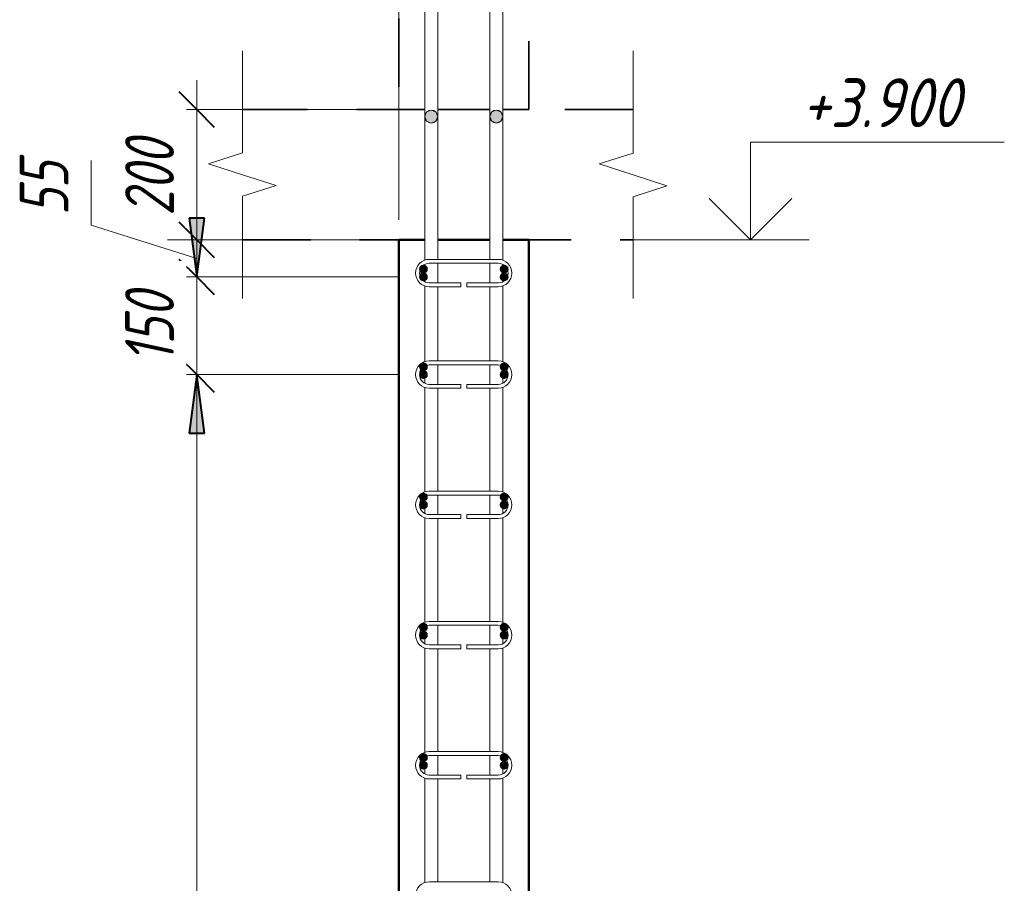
# Model space of a CAD drawing. Header units: millimetres. Extents: x 33951 to 47722, y -1560 to 11695.
# Tile 5 of 14: x 35989 to 37501, y 2912 to 4238. Entities that reach past the tile are written whole.
import ezdxf

# ---------------------------------------------------------------- set-up
doc = ezdxf.new("R2010")
doc.units = ezdxf.units.MM
doc.linetypes.add('01 Штриховая _4 мм_', pattern=[180, 105, -75])
doc.linetypes.add('ADSK_Линия сетки', pattern=[750, 600, -75, 0, -75])
for name, color, linetype, lineweight in [('A-____-____-DIMS', 211, 'Continuous', 9), ('A-____-____-DIMS-30', 211, 'Continuous', 9), ('A-____-NOTE-TEXT', 131, 'Continuous', 20), ('A-DETL-GENF-OTLN', 92, 'Continuous', 20), ('A-FLOR-____-MCUT', 192, 'Continuous', 50), ('A-WALL-____-MCUT', 113, 'Continuous', 50), ('G-____-____-DIMS', 111, 'Continuous', 9), ('S-GRID-____-OTLN', 1, 'Continuous', 9), ('S-RBAR-____-MCUT', 171, 'Continuous', 20), ('S-RBAR-____-OTLN', 171, 'Continuous', 100)]:
    doc.layers.add(name, color=color, linetype=linetype, lineweight=lineweight)
doc.styles.add('GOST Common_I_1', font='GOST Common Italic.ttf', dxfattribs={"width": 0.8, "height": 75})
doc.styles.add('GOST Common_I_2', font='GOST Common Italic.ttf', dxfattribs={"width": 0.9, "height": 75})
doc.dimstyles.new('ADSK_Для_арматуры_Основной_2_5_мм_шаг_кол-во_Стрелки_точный', dxfattribs={"dimscale": 304.8, "dimtxt": 0.247469, "dimasz": 0.295276, "dimexe": 0.147638, "dimexo": 0.000484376, "dimgap": 0.03937, "dimtad": 1, "dimdec": 0, "dimlfac": 304.8, "dimdsep": 46, "dimtxsty": 'GOST Common_I_1', "dimsah": 1, "dimcen": 0.09, "dimdle": 0.147638, "dimazin": 0, "dimtfac": 1, "dimtdec": 4, "dimtix": 1, "dimtmove": 0, "dimatfit": 3, "dimfxl": 1, "dimtvp": 1, "dimtfill": 1, "dimtolj": 1, "dimtzin": 0, "dimarcsym": 2})
doc.dimstyles.new('ADSK_Округление_5мм__Узкий_', dxfattribs={"dimscale": 304.8, "dimtxt": 0.247469, "dimasz": 0.177165, "dimexe": 0.147638, "dimexo": 0.000322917, "dimgap": 0.03937, "dimtad": 1, "dimdec": 0, "dimlfac": 304.8, "dimrnd": 5, "dimdsep": 46, "dimtxsty": 'GOST Common_I_1', "dimblk1": 'OBLIQUE', "dimblk2": 'OBLIQUE', "dimsah": 1, "dimcen": 0.09, "dimdle": 0.147638, "dimazin": 0, "dimtfac": 1, "dimtdec": 4, "dimtix": 1, "dimtmove": 1, "dimatfit": 3, "dimfxl": 1, "dimtvp": 1, "dimtfill": 1, "dimtolj": 1, "dimtzin": 0, "dimlwd": 20, "dimlwe": 20, "dimarcsym": 2})
doc.dimstyles.new('ADSK_Округление_5мм__Узкий__1', dxfattribs={"dimscale": 304.8, "dimtxt": 0.247469, "dimasz": 0.177165, "dimexe": 0.147638, "dimexo": 0.000322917, "dimgap": 0.03937, "dimtad": 1, "dimdec": 0, "dimlfac": 304.8, "dimrnd": 5, "dimdsep": 46, "dimtxsty": 'GOST Common_I_1', "dimblk1": 'OBLIQUE', "dimblk2": 'OBLIQUE', "dimsah": 1, "dimcen": 0.09, "dimdle": 0.147638, "dimazin": 0, "dimtfac": 1, "dimtdec": 4, "dimtix": 1, "dimtmove": 0, "dimatfit": 3, "dimfxl": 1, "dimtvp": 1, "dimtfill": 1, "dimtolj": 1, "dimtzin": 0, "dimlwd": 20, "dimlwe": 20, "dimarcsym": 2})

# ---------------------------------------------------------------- blocks, each defined once
blk = doc.blocks.new('ADSK_Обрыв_Линия - ADSK_Обрыв_линия-1072157-КЖ1_Р_ВЭ1_Армирование_б')
at = {"layer": 'A-DETL-GENF-OTLN'}
for p, q in [((34646.2, -848.1), (34580, -848.1)), ((34780, -848.1), (34713, -848.1))]:
    blk.add_line(p, q, dxfattribs=at)
blk = doc.blocks.new('DIMBLOCK12-КЖ1_Р_ВЭ1_Армирование_б')
at = {"layer": 'A-____-____-DIMS-30', "lineweight": 20}
for p, q in [((36260.5, 4145), (36260.5, 3900)), ((36260.5, 4100), (36215.5, 4100)), ((36260.5, 4100), (36540.7, 4100)), ((36260.5, 3900), (36215.5, 3900)), ((36260.5, 3900), (36540.7, 3900))]:
    blk.add_line(p, q, dxfattribs=at)
at = {"layer": 'A-____-____-DIMS-30', "lineweight": 40}
for p, q in [((36260.5, 4100), (36233.5, 4127)), ((36260.5, 4100), (36287.5, 4073)), ((36260.5, 3900), (36233.5, 3927)), ((36260.5, 3900), (36287.5, 3873))]:
    blk.add_line(p, q, dxfattribs=at)
at = {"layer": 'A-____-____-DIMS-30', "color": 0, "lineweight": 20, "insert": (36150.5, 3936.7), "char_height": 75, "width": 151.88, "attachment_point": 1, "rotation": 90, "line_spacing_factor": 1.022761, "style": 'GOST Common_I_1', "bg_fill": 3, "box_fill_scale": 1.25, "bg_fill_color": 256, "bg_fill_true_color": 13158600, "bg_fill_transparency": 0}
blk.add_mtext('200', dxfattribs=at)
blk = doc.blocks.new('_Oblique')
at = {"color": 0, "linetype": 'ByBlock', "lineweight": -2}
blk.add_line((-0.5, -0.5), (0.5, 0.5), dxfattribs=at)
blk = doc.blocks.new('DIMBLOCK13-КЖ1_Р_ВЭ1_Армирование_б')
at = {"layer": 'A-____-____-DIMS-30', "lineweight": 20}
for p, q in [((36098.5, 4021.7), (36098.5, 3922.3)), ((36098.5, 3922.3), (36260.5, 3871.5)), ((36260.5, 3900), (36215.5, 3900)), ((36260.5, 3900), (36260.5, 3843)), ((36260.5, 3900), (36540.7, 3900)), ((36260.5, 3843), (36215.5, 3843)), ((36260.5, 3843), (36572.7, 3843))]:
    blk.add_line(p, q, dxfattribs=at)
at = {"layer": 'A-____-____-DIMS-30', "lineweight": 40}
for p, q in [((36260.5, 3900), (36233.5, 3927)), ((36260.5, 3900), (36287.5, 3873)), ((36260.5, 3843), (36233.5, 3870)), ((36260.5, 3843), (36287.5, 3816))]:
    blk.add_line(p, q, dxfattribs=at)
at = {"layer": 'A-____-____-DIMS-30', "color": 0, "lineweight": 20, "insert": (35988.5, 3937.3), "char_height": 75, "width": 101.253, "attachment_point": 1, "rotation": 90, "line_spacing_factor": 1.022761, "style": 'GOST Common_I_1', "bg_fill": 3, "box_fill_scale": 1.25, "bg_fill_color": 256, "bg_fill_true_color": 13158600, "bg_fill_transparency": 0}
blk.add_mtext('55', dxfattribs=at)
blk = doc.blocks.new('DIMBLOCK14-КЖ1_Р_ВЭ1_Армирование_б')
at = {"layer": 'A-____-____-DIMS-30', "lineweight": 40}
for p, q in [((36260.5, 3843), (36233.5, 3870)), ((36260.5, 3843), (36287.5, 3816)), ((36260.5, 3693), (36233.5, 3720)), ((36260.5, 3693), (36287.5, 3666))]:
    blk.add_line(p, q, dxfattribs=at)
at = {"layer": 'A-____-____-DIMS-30', "lineweight": 20}
for p, q in [((36260.5, 3843), (36215.5, 3843)), ((36260.5, 3843), (36260.5, 3693)), ((36260.5, 3843), (36572.7, 3843)), ((36260.5, 3693), (36215.5, 3693)), ((36260.5, 3693), (36572.7, 3693))]:
    blk.add_line(p, q, dxfattribs=at)
at = {"layer": 'A-____-____-DIMS-30', "color": 0, "lineweight": 20, "insert": (36150.5, 3710.5), "char_height": 75, "width": 138.073, "attachment_point": 1, "rotation": 90, "line_spacing_factor": 1.022761, "style": 'GOST Common_I_1', "bg_fill": 3, "box_fill_scale": 1.25, "bg_fill_color": 256, "bg_fill_true_color": 13158600, "bg_fill_transparency": 0}
blk.add_mtext('150', dxfattribs=at)
blk = doc.blocks.new('DIMBLOCK15-КЖ1_Р_ВЭ1_Армирование_б')
at = {"layer": 'A-____-____-DIMS-30', "lineweight": 40}
for p, q in [((36260.5, 3693), (36233.5, 3720)), ((36260.5, 3693), (36287.5, 3666)), ((36260.5, -107), (36233.5, -80)), ((36260.5, -107), (36287.5, -134))]:
    blk.add_line(p, q, dxfattribs=at)
at = {"layer": 'A-____-____-DIMS-30', "lineweight": 20}
for p, q in [((36260.5, 3693), (36215.5, 3693)), ((36260.5, 3693), (36260.5, -107)), ((36260.5, 3693), (36572.7, 3693)), ((36260.5, -107), (36215.5, -107)), ((36260.5, -107), (36572.7, -107))]:
    blk.add_line(p, q, dxfattribs=at)
at = {"layer": 'A-____-____-DIMS-30', "color": 0, "lineweight": 20, "insert": (36150.5, 1708.6), "char_height": 75, "width": 202.507, "attachment_point": 1, "rotation": 90, "line_spacing_factor": 1.022761, "style": 'GOST Common_I_1', "bg_fill": 3, "box_fill_scale": 1.25, "bg_fill_color": 256, "bg_fill_true_color": 13158600, "bg_fill_transparency": 0}
blk.add_mtext('3800', dxfattribs=at)
blk = doc.blocks.new('DIMBLOCK17-КЖ1_Р_ВЭ1_Армирование_б')
at = {"layer": 'A-____-____-DIMS-30', "lineweight": 40}
for points in [[(36260.5, 3843), (36272.4, 3933), (36248.7, 3933)], [(36260.5, 3693), (36248.7, 3603), (36272.4, 3603)], [(36260.5, -107), (36272.4, -17), (36248.7, -17)]]:
    blk.add_hatch(color=256, dxfattribs=at).paths.add_polyline_path(points)
for p, q in [((36272.4, 3933), (36248.7, 3933)), ((36248.7, 3933), (36260.5, 3843)), ((36260.5, 3843), (36272.4, 3933)), ((36260.5, 3693), (36248.7, 3603)), ((36272.4, 3603), (36260.5, 3693)), ((36248.7, 3603), (36272.4, 3603)), ((36272.4, -17), (36248.7, -17)), ((36248.7, -17), (36260.5, -107)), ((36260.5, -107), (36272.4, -17))]:
    blk.add_line(p, q, dxfattribs=at)
at = {"layer": 'A-____-____-DIMS-30'}
for p, q in [((36260.5, 3843), (36215.5, 3843)), ((36260.5, 3843), (36563.7, 3843)), ((36260.5, 3693), (36215.5, 3693)), ((36260.5, -152), (36260.5, 3693)), ((36260.5, 3693), (36563.7, 3693)), ((36260.5, -107), (36215.5, -107)), ((36260.5, -107), (36563.7, -107))]:
    blk.add_line(p, q, dxfattribs=at)
at = {"layer": 'A-____-____-DIMS-30', "color": 0, "insert": (36150.5, 1566.7), "char_height": 75, "width": 543.086, "attachment_point": 1, "rotation": 90, "line_spacing_factor": 1.022761, "style": 'GOST Common_I_1', "bg_fill": 3, "box_fill_scale": 1.25, "bg_fill_color": 256, "bg_fill_true_color": 13158600, "bg_fill_transparency": 0}
blk.add_mtext('200x19=3800', dxfattribs=at)
blk = doc.blocks.new('_None')
blk = doc.blocks.new('DIMBLOCK18-КЖ1_Р_ВЭ1_Армирование_б')
at = {"layer": 'A-____-____-DIMS-30', "lineweight": 40}
for points in [[(36260.5, 3843), (36272.4, 3933), (36248.7, 3933)], [(36260.5, 3693), (36248.7, 3603), (36272.4, 3603)]]:
    blk.add_hatch(color=256, dxfattribs=at).paths.add_polyline_path(points)
at = {"layer": 'A-____-____-DIMS-30'}
for p, q in [((36260.5, 3693), (36260.5, 4005.8)), ((36260.5, 3843), (36215.5, 3843)), ((36260.5, 3843), (36563.7, 3843)), ((36260.5, 3693), (36215.5, 3693)), ((36260.5, 3693), (36563.7, 3693))]:
    blk.add_line(p, q, dxfattribs=at)
at = {"layer": 'A-____-____-DIMS-30', "lineweight": 40}
for p, q in [((36272.4, 3933), (36248.7, 3933)), ((36248.7, 3933), (36260.5, 3843)), ((36260.5, 3843), (36272.4, 3933)), ((36260.5, 3693), (36248.7, 3603)), ((36272.4, 3603), (36260.5, 3693)), ((36248.7, 3603), (36272.4, 3603))]:
    blk.add_line(p, q, dxfattribs=at)
at = {"layer": 'A-____-____-DIMS-30', "color": 0, "insert": (36150.5, 3710.5), "char_height": 75, "width": 138.073, "attachment_point": 1, "rotation": 90, "line_spacing_factor": 1.022761, "style": 'GOST Common_I_1', "bg_fill": 3, "box_fill_scale": 1.25, "bg_fill_color": 256, "bg_fill_true_color": 13158600, "bg_fill_transparency": 0}
blk.add_mtext('150', dxfattribs=at)
blk = doc.blocks.new('Высотные отметки - Стрелка вверх-6399-КЖ1_Р_ВЭ1_Армирование_б')
at = {"layer": 'A-____-NOTE-TEXT'}
for p, q in [((35120.3, 4050), (35510.3, 4050)), ((35120.3, 3900), (35120.3, 4050)), ((35120.3, 3900), (35056.7, 3963.6)), ((35120.3, 3900), (35183.9, 3963.6)), ((35030.3, 3900), (35210.3, 3900))]:
    blk.add_line(p, q, dxfattribs=at)

msp = doc.modelspace()

# ---------------------------------------------------------------- hatches: boundary and pattern name
at = {"layer": 'S-RBAR-____-MCUT'}
h = msp.add_hatch(color=256, dxfattribs=at)
edge = h.paths.add_edge_path()
edge.add_arc((36620.6566, 4089.188), 10, 0, 360)
for points in [[(36620.6566, 4079.188), (36627.7276, 4082.117), (36630.6566, 4089.188), (36627.7276, 4096.2591), (36620.6566, 4099.188), (36613.5855, 4096.2591), (36610.6566, 4089.188), (36613.5855, 4082.117), (36618.1499, 4080.2263)], [(36720.6566, 4079.188), (36727.7276, 4082.117), (36730.6566, 4089.188), (36727.7276, 4096.2591), (36720.6566, 4099.188), (36713.5855, 4096.2591), (36710.6566, 4089.188), (36713.5855, 4082.117), (36716.1944, 4081.0363)], [(36608.6566, 3849), (36613.8527, 3852), (36613.8527, 3858), (36608.6566, 3861), (36603.4604, 3858), (36603.4604, 3852)], [(36732.6566, 3849), (36737.8527, 3852), (36737.8527, 3858), (36732.6566, 3861), (36727.4604, 3858), (36727.4604, 3852)], [(36608.6566, 3837), (36613.8527, 3840), (36613.8527, 3846), (36608.6566, 3849), (36603.4604, 3846), (36603.4604, 3840)], [(36732.6566, 3837), (36737.8527, 3840), (36737.8527, 3846), (36732.6566, 3849), (36727.4604, 3846), (36727.4604, 3840)], [(36608.6566, 3699), (36613.8527, 3702.0185), (36613.8527, 3708), (36608.6566, 3711), (36603.4604, 3708), (36603.4604, 3702)], [(36732.6566, 3699), (36737.8527, 3702.0185), (36737.8527, 3708), (36732.6566, 3711), (36727.4604, 3708), (36727.4604, 3702)], [(36608.6566, 3687), (36613.8527, 3690), (36613.8527, 3696), (36608.6566, 3699), (36603.4604, 3696), (36603.4604, 3690)], [(36732.6566, 3687), (36737.8527, 3690), (36737.8527, 3696), (36732.6566, 3699), (36727.4604, 3696), (36727.4604, 3690)], [(36608.6566, 3499), (36613.8527, 3502), (36613.8527, 3508), (36608.6566, 3511), (36603.4604, 3508), (36603.4604, 3502)], [(36732.6566, 3499), (36737.8527, 3502), (36737.8527, 3508), (36732.6566, 3511), (36727.4604, 3508), (36727.4604, 3502)], [(36608.6566, 3487), (36613.8527, 3490), (36613.8527, 3496), (36608.6566, 3499), (36603.4604, 3496), (36603.4604, 3490)], [(36732.6566, 3487), (36737.8527, 3490), (36737.8527, 3496), (36732.6566, 3499), (36727.4604, 3496), (36727.4604, 3490)], [(36608.6566, 3299), (36613.8527, 3302), (36613.8527, 3308), (36608.6566, 3311), (36603.4604, 3308), (36603.4604, 3302)], [(36608.6566, 3287), (36613.8527, 3290), (36613.8527, 3296), (36608.6566, 3299), (36603.4604, 3296), (36603.4604, 3290)], [(36732.6566, 3299), (36737.8527, 3302), (36737.8527, 3308), (36732.6566, 3311), (36727.4604, 3308), (36727.4604, 3302)], [(36732.6566, 3287), (36737.8527, 3290), (36737.8527, 3296), (36732.6566, 3299), (36727.4604, 3296), (36727.4604, 3290)], [(36608.6566, 3099), (36613.8527, 3102), (36613.8527, 3108), (36608.6566, 3111), (36603.4604, 3108), (36603.4604, 3102)], [(36732.6566, 3099), (36737.8527, 3102), (36737.8527, 3108), (36732.6566, 3111), (36727.4604, 3108), (36727.4604, 3102)], [(36608.6566, 3087), (36613.8527, 3090), (36613.8527, 3096), (36608.6566, 3099), (36603.4604, 3096), (36603.4604, 3090)], [(36732.6566, 3087), (36737.8527, 3090), (36737.8527, 3096), (36732.6566, 3099), (36727.4604, 3096), (36727.4604, 3090)]]:
    msp.add_hatch(color=256, dxfattribs=at).paths.add_polyline_path(points)
h = msp.add_hatch(color=256, dxfattribs=at)
edge = h.paths.add_edge_path()
edge.add_arc((36720.6566, 4089.188), 10, 0, 360)
h = msp.add_hatch(color=256, dxfattribs=at)
edge = h.paths.add_edge_path()
edge.add_arc((36608.6566, 3855), 6, 0, 360)
h = msp.add_hatch(color=256, dxfattribs=at)
edge = h.paths.add_edge_path()
edge.add_arc((36732.6566, 3855), 6, 0, 360)
h = msp.add_hatch(color=256, dxfattribs=at)
edge = h.paths.add_edge_path()
edge.add_arc((36608.6566, 3843), 6, 0, 360)
h = msp.add_hatch(color=256, dxfattribs=at)
edge = h.paths.add_edge_path()
edge.add_arc((36732.6566, 3843), 6, 0, 360)
h = msp.add_hatch(color=256, dxfattribs=at)
edge = h.paths.add_edge_path()
edge.add_arc((36608.6566, 3705), 6, 0, 360)
h = msp.add_hatch(color=256, dxfattribs=at)
edge = h.paths.add_edge_path()
edge.add_arc((36732.6566, 3705), 6, 0, 360)
h = msp.add_hatch(color=256, dxfattribs=at)
edge = h.paths.add_edge_path()
edge.add_arc((36608.6566, 3693), 6, 0, 360)
h = msp.add_hatch(color=256, dxfattribs=at)
edge = h.paths.add_edge_path()
edge.add_arc((36732.6566, 3693), 6, 0, 360)
h = msp.add_hatch(color=256, dxfattribs=at)
edge = h.paths.add_edge_path()
edge.add_arc((36608.6566, 3505), 6, 0, 360)
h = msp.add_hatch(color=256, dxfattribs=at)
edge = h.paths.add_edge_path()
edge.add_arc((36732.6566, 3505), 6, 0, 360)
h = msp.add_hatch(color=256, dxfattribs=at)
edge = h.paths.add_edge_path()
edge.add_arc((36608.6566, 3493), 6, 0, 360)
h = msp.add_hatch(color=256, dxfattribs=at)
edge = h.paths.add_edge_path()
edge.add_arc((36732.6566, 3493), 6, 0, 360)
h = msp.add_hatch(color=256, dxfattribs=at)
edge = h.paths.add_edge_path()
edge.add_arc((36608.6566, 3305), 6, 0, 360)
h = msp.add_hatch(color=256, dxfattribs=at)
edge = h.paths.add_edge_path()
edge.add_arc((36608.6566, 3293), 6, 0, 360)
h = msp.add_hatch(color=256, dxfattribs=at)
edge = h.paths.add_edge_path()
edge.add_arc((36732.6566, 3305), 6, 0, 360)
h = msp.add_hatch(color=256, dxfattribs=at)
edge = h.paths.add_edge_path()
edge.add_arc((36732.6566, 3293), 6, 0, 360)
h = msp.add_hatch(color=256, dxfattribs=at)
edge = h.paths.add_edge_path()
edge.add_arc((36608.6566, 3105), 6, 0, 360)
h = msp.add_hatch(color=256, dxfattribs=at)
edge = h.paths.add_edge_path()
edge.add_arc((36732.6566, 3105), 6, 0, 360)
h = msp.add_hatch(color=256, dxfattribs=at)
edge = h.paths.add_edge_path()
edge.add_arc((36608.6566, 3093), 6, 0, 360)
h = msp.add_hatch(color=256, dxfattribs=at)
edge = h.paths.add_edge_path()
edge.add_arc((36732.6566, 3093), 6, 0, 360)

# ---------------------------------------------------------------- linework, layer by layer
at = {"layer": 'A-____-NOTE-TEXT'}
for p, q in [((36330.6566, 4100), (36330.6566, 4190)), ((36930.6566, 4100), (36930.6566, 4190)), ((36330.6566, 4033.7852), (36278.6665, 4016.8926)), ((36930.6566, 4033), (36878.695, 4016.5)), ((36278.6665, 4016.8926), (36330.6566, 4000)), ((36930.6566, 4000), (36878.695, 4016.5)), ((36330.6566, 4000), (36382.6181, 3983.5)), ((36982.6466, 3983.1074), (36930.6566, 4000)), ((36330.6566, 3967), (36382.6181, 3983.5)), ((36930.6566, 3966.2148), (36982.6466, 3983.1074)), ((36330.6566, 3900), (36330.6566, 3810)), ((36930.6566, 3900), (36930.6566, 3810))]:
    msp.add_line(p, q, dxfattribs=at)
at = {"layer": 'A-FLOR-____-MCUT', "linetype": '01 Штриховая _4 мм_', "lineweight": 35}
for p, q in [((36610.6566, 4100), (36330.6566, 4100)), ((36710.6566, 4100), (36630.6566, 4100)), ((36930.6566, 4100), (36730.6566, 4100)), ((36330.6566, 3900), (36610.6566, 3900)), ((36630.6566, 3900), (36710.6566, 3900)), ((36730.6566, 3900), (36930.6566, 3900))]:
    msp.add_line(p, q, dxfattribs=at)
at = {"layer": 'A-WALL-____-MCUT', "linetype": '01 Штриховая _4 мм_', "lineweight": 35}
for p, q in [((36570.6566, 6220), (36570.6566, 4100)), ((36770.6566, 4100), (36770.6566, 6220)), ((36570.6566, 4100), (36610.6566, 4100)), ((36630.6566, 4100), (36710.6566, 4100)), ((36730.6566, 4100), (36770.6566, 4100))]:
    msp.add_line(p, q, dxfattribs=at)
at = {"layer": 'A-WALL-____-MCUT'}
for p, q in [((36610.6566, 3900), (36570.6566, 3900)), ((36570.6566, 3900), (36570.6566, -160)), ((36710.6566, 3900), (36630.6566, 3900)), ((36770.6566, 3900), (36730.6566, 3900)), ((36770.6566, -160), (36770.6566, 3900))]:
    msp.add_line(p, q, dxfattribs=at)
at = {"layer": 'G-____-____-DIMS', "lineweight": 20}
msp.add_line((36930.6566, 3900), (37110.9572, 3900), dxfattribs=at)
at = {"layer": 'S-GRID-____-OTLN', "linetype": 'ADSK_Линия сетки'}
msp.add_line((36570.6566, -1320.1796), (36570.6566, 6220), dxfattribs=at)
at = {"layer": 'S-RBAR-____-MCUT'}
for p, q in [((36620.6566, 4099.188), (36613.5855, 4096.2591)), ((36627.7276, 4096.2591), (36620.6566, 4099.188)), ((36720.6566, 4099.188), (36713.5855, 4096.2591)), ((36727.7276, 4096.2591), (36720.6566, 4099.188)), ((36613.5855, 4096.2591), (36610.6566, 4089.188)), ((36610.6566, 4089.188), (36610.6566, 4095.2119)), ((36610.6566, 4089.188), (36613.5855, 4082.117)), ((36630.6566, 4089.188), (36627.7276, 4096.2591)), ((36627.7276, 4082.117), (36630.6566, 4089.188)), ((36630.6566, 4089.188), (36630.6566, 4095.2119)), ((36713.5855, 4096.2591), (36710.6566, 4089.188)), ((36710.6566, 4089.188), (36710.6566, 4095.2119)), ((36710.6566, 4089.188), (36713.5855, 4082.117)), ((36730.6566, 4089.188), (36727.7276, 4096.2591)), ((36727.7276, 4082.117), (36730.6566, 4089.188)), ((36730.6566, 4089.188), (36730.6566, 4095.2119)), ((36613.5855, 4082.117), (36618.1499, 4080.2263)), ((36618.1499, 4080.2263), (36620.6566, 4079.188)), ((36620.6566, 4079.188), (36627.7276, 4082.117)), ((36713.5855, 4082.117), (36716.1944, 4081.0363)), ((36716.1944, 4081.0363), (36720.6566, 4079.188)), ((36720.6566, 4079.188), (36727.7276, 4082.117)), ((36608.6566, 3861), (36603.4604, 3858)), ((36603.4604, 3858), (36603.4604, 3852)), ((36613.8527, 3858), (36608.6566, 3861)), ((36613.8527, 3852), (36613.8527, 3858)), ((36732.6566, 3861), (36727.4604, 3858)), ((36727.4604, 3858), (36727.4604, 3852)), ((36737.8527, 3858), (36732.6566, 3861)), ((36737.8527, 3852), (36737.8527, 3858)), ((36603.4604, 3852), (36608.6566, 3849)), ((36608.6566, 3849), (36603.4604, 3846)), ((36603.4604, 3846), (36603.4604, 3840)), ((36608.6566, 3849), (36613.8527, 3852)), ((36613.8527, 3846), (36608.6566, 3849)), ((36613.8527, 3840), (36613.8527, 3846)), ((36727.4604, 3852), (36732.6566, 3849)), ((36732.6566, 3849), (36727.4604, 3846)), ((36727.4604, 3846), (36727.4604, 3840)), ((36732.6566, 3849), (36737.8527, 3852)), ((36737.8527, 3846), (36732.6566, 3849)), ((36737.8527, 3840), (36737.8527, 3846)), ((36603.4604, 3840), (36608.6566, 3837)), ((36608.6566, 3837), (36613.8527, 3840)), ((36727.4604, 3840), (36732.6566, 3837)), ((36732.6566, 3837), (36737.8527, 3840)), ((36608.6566, 3711), (36603.4604, 3708)), ((36603.4604, 3708), (36603.4604, 3702)), ((36613.8527, 3708), (36608.6566, 3711)), ((36613.8527, 3702.0185), (36613.8527, 3708)), ((36732.6566, 3711), (36727.4604, 3708)), ((36727.4604, 3708), (36727.4604, 3702)), ((36737.8527, 3708), (36732.6566, 3711)), ((36737.8527, 3702.0185), (36737.8527, 3708)), ((36603.4604, 3702), (36608.6566, 3699)), ((36608.6566, 3699), (36603.4604, 3696)), ((36603.4604, 3696), (36603.4604, 3690)), ((36608.6566, 3699), (36613.8527, 3702.0185)), ((36613.8527, 3696), (36608.6566, 3699)), ((36613.8527, 3690), (36613.8527, 3696)), ((36727.4604, 3702), (36732.6566, 3699)), ((36732.6566, 3699), (36727.4604, 3696)), ((36727.4604, 3696), (36727.4604, 3690)), ((36732.6566, 3699), (36737.8527, 3702.0185)), ((36737.8527, 3696), (36732.6566, 3699)), ((36737.8527, 3690), (36737.8527, 3696)), ((36603.4604, 3690), (36608.6566, 3687)), ((36608.6566, 3687), (36613.8527, 3690)), ((36727.4604, 3690), (36732.6566, 3687)), ((36732.6566, 3687), (36737.8527, 3690)), ((36608.6566, 3511), (36603.4604, 3508)), ((36613.8527, 3508), (36608.6566, 3511)), ((36732.6566, 3511), (36727.4604, 3508)), ((36737.8527, 3508), (36732.6566, 3511)), ((36603.4604, 3508), (36603.4604, 3502)), ((36603.4604, 3502), (36608.6566, 3499)), ((36608.6566, 3499), (36603.4604, 3496)), ((36603.4604, 3496), (36603.4604, 3490)), ((36608.6566, 3499), (36613.8527, 3502)), ((36613.8527, 3496), (36608.6566, 3499)), ((36613.8527, 3502), (36613.8527, 3508)), ((36613.8527, 3490), (36613.8527, 3496)), ((36727.4604, 3508), (36727.4604, 3502)), ((36727.4604, 3502), (36732.6566, 3499)), ((36732.6566, 3499), (36727.4604, 3496)), ((36727.4604, 3496), (36727.4604, 3490)), ((36732.6566, 3499), (36737.8527, 3502)), ((36737.8527, 3496), (36732.6566, 3499)), ((36737.8527, 3502), (36737.8527, 3508)), ((36737.8527, 3490), (36737.8527, 3496)), ((36603.4604, 3490), (36608.6566, 3487)), ((36608.6566, 3487), (36613.8527, 3490)), ((36727.4604, 3490), (36732.6566, 3487)), ((36732.6566, 3487), (36737.8527, 3490)), ((36608.6566, 3311), (36603.4604, 3308)), ((36603.4604, 3308), (36603.4604, 3302)), ((36603.4604, 3302), (36608.6566, 3299)), ((36608.6566, 3299), (36603.4604, 3296)), ((36613.8527, 3308), (36608.6566, 3311)), ((36608.6566, 3299), (36613.8527, 3302)), ((36613.8527, 3296), (36608.6566, 3299)), ((36613.8527, 3302), (36613.8527, 3308)), ((36732.6566, 3311), (36727.4604, 3308)), ((36727.4604, 3308), (36727.4604, 3302)), ((36727.4604, 3302), (36732.6566, 3299)), ((36732.6566, 3299), (36727.4604, 3296)), ((36737.8527, 3308), (36732.6566, 3311)), ((36732.6566, 3299), (36737.8527, 3302)), ((36737.8527, 3296), (36732.6566, 3299)), ((36737.8527, 3302), (36737.8527, 3308)), ((36603.4604, 3296), (36603.4604, 3290)), ((36603.4604, 3290), (36608.6566, 3287)), ((36608.6566, 3287), (36613.8527, 3290)), ((36613.8527, 3290), (36613.8527, 3296)), ((36727.4604, 3296), (36727.4604, 3290)), ((36727.4604, 3290), (36732.6566, 3287)), ((36732.6566, 3287), (36737.8527, 3290)), ((36737.8527, 3290), (36737.8527, 3296)), ((36608.6566, 3111), (36603.4604, 3108)), ((36603.4604, 3108), (36603.4604, 3102)), ((36603.4604, 3102), (36608.6566, 3099)), ((36613.8527, 3108), (36608.6566, 3111)), ((36608.6566, 3099), (36613.8527, 3102)), ((36613.8527, 3102), (36613.8527, 3108)), ((36732.6566, 3111), (36727.4604, 3108)), ((36727.4604, 3108), (36727.4604, 3102)), ((36727.4604, 3102), (36732.6566, 3099)), ((36737.8527, 3108), (36732.6566, 3111)), ((36732.6566, 3099), (36737.8527, 3102)), ((36737.8527, 3102), (36737.8527, 3108)), ((36608.6566, 3099), (36603.4604, 3096)), ((36603.4604, 3096), (36603.4604, 3090)), ((36603.4604, 3090), (36608.6566, 3087)), ((36613.8527, 3096), (36608.6566, 3099)), ((36608.6566, 3087), (36613.8527, 3090)), ((36613.8527, 3090), (36613.8527, 3096)), ((36732.6566, 3099), (36727.4604, 3096)), ((36727.4604, 3096), (36727.4604, 3090)), ((36727.4604, 3090), (36732.6566, 3087)), ((36737.8527, 3096), (36732.6566, 3099)), ((36732.6566, 3087), (36737.8527, 3090)), ((36737.8527, 3090), (36737.8527, 3096))]:
    msp.add_line(p, q, dxfattribs=at)
for centre, radius in [((36620.6566, 4089.188), 10), ((36720.6566, 4089.188), 10), ((36608.6566, 3855), 6), ((36732.6566, 3855), 6), ((36608.6566, 3843), 6), ((36732.6566, 3843), 6), ((36608.6566, 3705), 6), ((36732.6566, 3705), 6), ((36608.6566, 3693), 6), ((36732.6566, 3693), 6), ((36608.6566, 3505), 6), ((36732.6566, 3505), 6), ((36608.6566, 3493), 6), ((36732.6566, 3493), 6), ((36608.6566, 3305), 6), ((36608.6566, 3293), 6), ((36732.6566, 3305), 6), ((36732.6566, 3293), 6), ((36608.6566, 3105), 6), ((36732.6566, 3105), 6), ((36608.6566, 3093), 6), ((36732.6566, 3093), 6)]:
    msp.add_circle(centre, radius, dxfattribs=at)
at = {"layer": 'S-RBAR-____-OTLN', "lineweight": 20}
for p, q in [((36610.6566, 4106.1802), (36610.6566, 6100.0639)), ((36630.6566, 4106.1802), (36630.6566, 6100.0639)), ((36710.6566, 4106.1802), (36710.6566, 6100.0639)), ((36730.6566, 4106.1802), (36730.6566, 6100.0639)), ((36610.6566, 4095.2119), (36610.6566, 4106.1802)), ((36630.6566, 4095.2119), (36630.6566, 4106.1802)), ((36710.6566, 4095.2119), (36710.6566, 4106.1802)), ((36730.6566, 4095.2119), (36730.6566, 4106.1802)), ((36610.6566, 3904.852), (36610.6566, 4089.188)), ((36630.6566, 3904.852), (36630.6566, 4089.188)), ((36710.6566, 3904.852), (36710.6566, 4089.188)), ((36730.6566, 3904.852), (36730.6566, 4089.188)), ((36610.6566, 3904.852), (36610.6566, 3893.8837)), ((36630.6566, 3904.852), (36630.6566, 3893.8837)), ((36710.6566, 3904.852), (36710.6566, 3893.8837)), ((36730.6566, 3904.852), (36730.6566, 3893.8837)), ((36610.6566, 3868.6363), (36610.6566, 3893.8837)), ((36630.6566, 3870), (36630.6566, 3893.8837)), ((36710.6566, 3870), (36710.6566, 3893.8837)), ((36730.6566, 3868.6363), (36730.6566, 3893.8837)), ((36610.6566, 3835.8025), (36610.6566, 3862.1975)), ((36617.6566, 3870), (36723.6566, 3870)), ((36617.6566, 3864), (36723.6566, 3864)), ((36630.6566, 3834), (36630.6566, 3864)), ((36710.6566, 3834), (36710.6566, 3864)), ((36730.6566, 3835.8025), (36730.6566, 3862.1975)), ((36610.6566, 3712.6363), (36610.6566, 3829.3637)), ((36666.1079, 3834), (36617.6566, 3834)), ((36666.1079, 3828), (36617.6566, 3828)), ((36630.6566, 3714), (36630.6566, 3828)), ((36666.1079, 3834), (36666.1079, 3828)), ((36723.6566, 3834), (36675.2052, 3834)), ((36675.2052, 3834), (36675.2052, 3828)), ((36723.6566, 3828), (36675.2052, 3828)), ((36710.6566, 3714), (36710.6566, 3828)), ((36730.6566, 3712.6363), (36730.6566, 3829.3637)), ((36610.6566, 3679.8025), (36610.6566, 3706.1975)), ((36617.6566, 3714), (36723.6566, 3714)), ((36617.6566, 3708), (36723.6566, 3708)), ((36630.6566, 3678), (36630.6566, 3708)), ((36710.6566, 3678), (36710.6566, 3708)), ((36730.6566, 3679.8025), (36730.6566, 3706.1975)), ((36666.1079, 3678), (36617.6566, 3678)), ((36666.1079, 3678), (36666.1079, 3672)), ((36723.6566, 3678), (36675.2052, 3678)), ((36675.2052, 3678), (36675.2052, 3672)), ((36610.6566, 3512.6363), (36610.6566, 3673.3637)), ((36666.1079, 3672), (36617.6566, 3672)), ((36630.6566, 3514), (36630.6566, 3672)), ((36723.6566, 3672), (36675.2052, 3672)), ((36710.6566, 3514), (36710.6566, 3672)), ((36730.6566, 3512.6363), (36730.6566, 3673.3637)), ((36617.6566, 3514), (36723.6566, 3514)), ((36610.6566, 3479.8025), (36610.6566, 3506.1975)), ((36617.6566, 3508), (36723.6566, 3508)), ((36630.6566, 3478), (36630.6566, 3508)), ((36710.6566, 3478), (36710.6566, 3508)), ((36730.6566, 3479.8025), (36730.6566, 3506.1975)), ((36610.6566, 3312.6363), (36610.6566, 3473.3637)), ((36666.1079, 3478), (36617.6566, 3478)), ((36666.1079, 3472), (36617.6566, 3472)), ((36630.6566, 3314), (36630.6566, 3472)), ((36666.1079, 3478), (36666.1079, 3472)), ((36723.6566, 3478), (36675.2052, 3478)), ((36675.2052, 3478), (36675.2052, 3472)), ((36723.6566, 3472), (36675.2052, 3472)), ((36710.6566, 3314), (36710.6566, 3472)), ((36730.6566, 3312.6363), (36730.6566, 3473.3637)), ((36617.6566, 3314), (36723.6566, 3314)), ((36610.6566, 3279.8025), (36610.6566, 3306.1975)), ((36617.6566, 3308), (36723.6566, 3308)), ((36630.6566, 3278), (36630.6566, 3308)), ((36710.6566, 3278), (36710.6566, 3308)), ((36730.6566, 3279.8025), (36730.6566, 3306.1975)), ((36610.6566, 3112.6363), (36610.6566, 3273.3637)), ((36666.1079, 3278), (36617.6566, 3278)), ((36666.1079, 3272), (36617.6566, 3272)), ((36630.6566, 3114), (36630.6566, 3272)), ((36666.1079, 3278), (36666.1079, 3272)), ((36723.6566, 3278), (36675.2052, 3278)), ((36675.2052, 3278), (36675.2052, 3272)), ((36723.6566, 3272), (36675.2052, 3272)), ((36710.6566, 3114), (36710.6566, 3272)), ((36730.6566, 3112.6363), (36730.6566, 3273.3637)), ((36610.6566, 3079.8025), (36610.6566, 3106.1975)), ((36617.6566, 3114), (36723.6566, 3114)), ((36617.6566, 3108), (36723.6566, 3108)), ((36630.6566, 3078), (36630.6566, 3108)), ((36710.6566, 3078), (36710.6566, 3108)), ((36730.6566, 3079.8025), (36730.6566, 3106.1975)), ((36610.6566, 2912.6363), (36610.6566, 3073.3637)), ((36666.1079, 3078), (36617.6566, 3078)), ((36666.1079, 3072), (36617.6566, 3072)), ((36630.6566, 2914), (36630.6566, 3072)), ((36666.1079, 3078), (36666.1079, 3072)), ((36723.6566, 3078), (36675.2052, 3078)), ((36675.2052, 3078), (36675.2052, 3072)), ((36723.6566, 3072), (36675.2052, 3072)), ((36710.6566, 2914), (36710.6566, 3072)), ((36730.6566, 2912.6363), (36730.6566, 3073.3637)), ((36617.6566, 2914), (36723.6566, 2914))]:
    msp.add_line(p, q, dxfattribs=at)
for centre, radius, start, end in [((36617.6566, 3849), 21, 90, 270), ((36617.6566, 3849), 15, 90, 270), ((36723.6566, 3849), 21, 270, 90), ((36723.6566, 3849), 15, 270, 90), ((36617.6566, 3693), 21, 90, 270), ((36617.6566, 3693), 15, 90, 270), ((36723.6566, 3693), 21, 270, 90), ((36723.6566, 3693), 15, 270, 90), ((36617.6566, 3493), 21, 90, 270), ((36723.6566, 3493), 21, 270, 90), ((36617.6566, 3493), 15, 90, 270), ((36723.6566, 3493), 15, 270, 90), ((36617.6566, 3293), 21, 90, 270), ((36723.6566, 3293), 21, 270, 90), ((36617.6566, 3293), 15, 90, 270), ((36723.6566, 3293), 15, 270, 90), ((36617.6566, 3093), 21, 90, 270), ((36617.6566, 3093), 15, 90, 270), ((36723.6566, 3093), 21, 270, 90), ((36723.6566, 3093), 15, 270, 90), ((36617.6566, 2893), 21, 90, 270), ((36723.6566, 2893), 21, 270, 90)]:
    msp.add_arc(centre, radius, start, end, dxfattribs=at)

# ---------------------------------------------------------------- block references
at = {"layer": 'A-____-NOTE-TEXT'}
msp.add_blockref('Высотные отметки - Стрелка вверх-6399-КЖ1_Р_ВЭ1_Армирование_б', (1990.6566, 0), dxfattribs=at)
at = {"layer": 'A-DETL-GENF-OTLN'}
for p, rotation in [((37178.7205, 38680), 270.0000000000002), ((36082.5926, -30680), 90.00000000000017)]:
    msp.add_blockref('ADSK_Обрыв_Линия - ADSK_Обрыв_линия-1072157-КЖ1_Р_ВЭ1_Армирование_б', p, dxfattribs=dict(at, rotation=rotation))

# ---------------------------------------------------------------- texts
at = {"layer": 'G-____-____-DIMS', "lineweight": 20, "insert": (37190.0916, 4148.0121), "char_height": 75, "width": 314.077506, "attachment_point": 1, "line_spacing_factor": 1.022761, "style": 'GOST Common_I_2', "bg_fill": 3, "box_fill_scale": 1.25, "bg_fill_color": 256, "bg_fill_true_color": 13158600, "bg_fill_transparency": 0}
msp.add_mtext('+3.900', dxfattribs=at)

# ---------------------------------------------------------------- next in the draw order: dimensions: what is measured, and where the dimension line sits
at = {"layer": 'A-____-____-DIMS', "lineweight": 20}
dim = msp.add_linear_dim(base=(36260.5411, 3900), p1=(36570.6566, 4100), p2=(36570.6566, 3900), angle=90, dimstyle='ADSK_Округление_5мм__Узкий__1', override={"dimpost": '<>', "dimfxl": 200}, dxfattribs=at)
dim.commit()
dim.dimension.update_dxf_attribs({"geometry": 'DIMBLOCK12-КЖ1_Р_ВЭ1_Армирование_б', "text_midpoint": (36211.0411, 4000)})

# ---------------------------------------------------------------- next in the draw order: dimensions: what is measured, and where the dimension line sits
dim = msp.add_linear_dim(base=(36260.5411, 3843), p1=(36570.6566, 3900), p2=(36602.6566, 3843), angle=90, dimstyle='ADSK_Округление_5мм__Узкий_', override={"dimpost": '<>', "dimfxl": 65.368188}, dxfattribs=at)
dim.commit()
dim.dimension.update_dxf_attribs({"geometry": 'DIMBLOCK13-КЖ1_Р_ВЭ1_Армирование_б', "text_midpoint": (36038.529, 3987.9378), "dimtype": 160, "text_rotation": 90})

# ---------------------------------------------------------------- next in the draw order: dimensions: what is measured, and where the dimension line sits
dim = msp.add_linear_dim(base=(36260.5411, 3693), p1=(36602.6566, 3843), p2=(36602.6566, 3693), angle=90, dimstyle='ADSK_Округление_5мм__Узкий__1', override={"dimpost": '<>', "dimfxl": 150}, dxfattribs=at)
dim.commit()
dim.dimension.update_dxf_attribs({"geometry": 'DIMBLOCK14-КЖ1_Р_ВЭ1_Армирование_б', "text_midpoint": (36210.5582, 3768)})

# ---------------------------------------------------------------- next in the draw order: dimensions: what is measured, and where the dimension line sits
dim = msp.add_linear_dim(base=(36260.5411, -107), p1=(36602.6566, 3693), p2=(36602.6566, -107), angle=90, dimstyle='ADSK_Округление_5мм__Узкий__1', override={"dimpost": '<>', "dimfxl": 3800}, dxfattribs=at)
dim.commit()
dim.dimension.update_dxf_attribs({"geometry": 'DIMBLOCK15-КЖ1_Р_ВЭ1_Армирование_б', "text_midpoint": (36211.0411, 1793)})

# ---------------------------------------------------------------- next in the draw order: dimensions: what is measured, and where the dimension line sits
at = {"layer": 'A-____-____-DIMS'}
dim = msp.add_linear_dim(base=(36260.5411, 3693), p1=(36608.6566, -107), p2=(36608.6566, 3693), angle=90, text='200x19=3800', dimstyle='ADSK_Для_арматуры_Основной_2_5_мм_шаг_кол-во_Стрелки_точный', override={"dimpost": '<>', "dimblk1": 'None', "dimblk2": 'None', "dimsah": 1, "dimfxl": 3800}, dxfattribs=at)
dim.commit()
dim.dimension.update_dxf_attribs({"geometry": 'DIMBLOCK17-КЖ1_Р_ВЭ1_Армирование_б', "text_midpoint": (36211.0411, 1793)})

# ---------------------------------------------------------------- next in the draw order: dimensions: what is measured, and where the dimension line sits
dim = msp.add_linear_dim(base=(36260.5411, 3843), p1=(36608.6566, 3693), p2=(36608.6566, 3843), angle=90, text='150', dimstyle='ADSK_Для_арматуры_Основной_2_5_мм_шаг_кол-во_Стрелки_точный', override={"dimpost": '<>', "dimblk1": 'None', "dimblk2": 'None', "dimsah": 1, "dimfxl": 150}, dxfattribs=at)
dim.commit()
dim.dimension.update_dxf_attribs({"geometry": 'DIMBLOCK18-КЖ1_Р_ВЭ1_Армирование_б', "text_midpoint": (36211.0411, 3768)})

doc.saveas('drawing.dxf')
